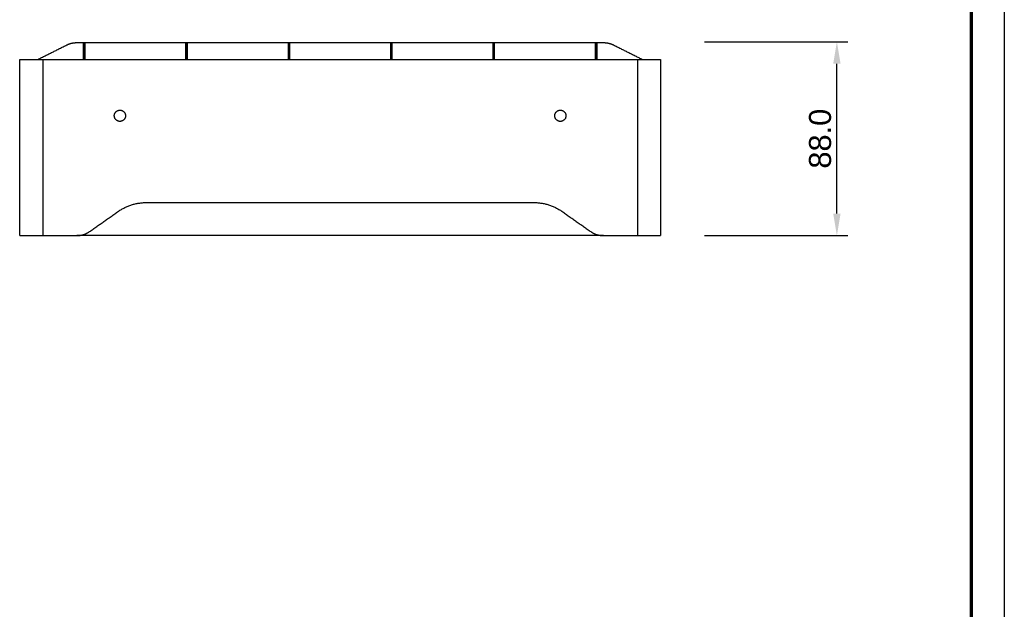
# Model space of a CAD drawing. Header units: millimetres. Extents: x 15867 to 16867, y -4769 to -3769.
# Tile 10 of 13: x 16420 to 16867, y -4502 to -4234. Entities that reach past the tile are written whole.
import ezdxf

# ---------------------------------------------------------------- set-up
doc = ezdxf.new("R2010")
doc.units = ezdxf.units.MM
doc.layers.add('ROXX NEO mini i_Grid', color=7, linetype='Continuous', true_color=0x000000)
doc.styles.add('Arial', font='arial.ttf')
doc.dimstyles.new('Arial', dxfattribs={"dimscale": 10, "dimtxt": 1, "dimasz": 1, "dimexe": 0.5, "dimexo": 2, "dimgap": 0.25, "dimtad": 1, "dimtoh": 1, "dimdec": 1, "dimzin": 1, "dimdsep": 46, "dimtxsty": 'Arial', "dimcen": 0.5, "dimazin": 1, "dimtfac": 1, "dimtdec": 4, "dimtix": 1, "dimtofl": 0, "dimtmove": 1, "dimatfit": 3, "dimfxl": 1, "dimtolj": 1, "dimtzin": 1, "dimarcsym": 0})

# ---------------------------------------------------------------- blocks, each defined once
blk = doc.blocks.new('*D2')
at = {"layer": 'Defpoints', "color": 0}
for p in [(16710.76, -4243.99), (16790.84, -4243.99), (16710.76, -4331.99)]:
    blk.add_point(p, dxfattribs=at)
at = {"layer": 'ROXX NEO mini i_Grid', "color": 0, "lineweight": -2}
for p, q in [((16730.76, -4243.99), (16795.84, -4243.99)), ((16790.84, -4321.99), (16790.84, -4253.99)), ((16730.76, -4331.99), (16795.84, -4331.99))]:
    blk.add_line(p, q, dxfattribs=at)
at = {"layer": 'ROXX NEO mini i_Grid', "color": 0}
for points in [[(16792.51, -4253.99), (16789.17, -4253.99), (16790.84, -4243.99)], [(16789.17, -4321.99), (16792.51, -4321.99), (16790.84, -4331.99)]]:
    blk.add_solid(points, dxfattribs=at)
at = {"layer": 'ROXX NEO mini i_Grid', "color": 0, "insert": (16783.24, -4287.99), "char_height": 10, "attachment_point": 5, "rotation": 90, "style": 'Arial'}
blk.add_mtext('\\A1;88.0', dxfattribs=at)

msp = doc.modelspace()

# ---------------------------------------------------------------- linework, layer by layer
at = {"layer": 'ROXX NEO mini i_Grid'}
msp.add_line((16866.86, -3769.19), (16866.86, -4769.19), dxfattribs=at)
at = {"layer": 'ROXX NEO mini i_Grid', "color": 250, "lineweight": 70, "true_color": 0x1a171b}
msp.add_line((16851.86, -3784.19), (16851.86, -4754.19), dxfattribs=at)
at = {"layer": 'ROXX NEO mini i_Grid', "color": 18, "true_color": 0x000000}
for points in [[(16428.08, -4251.98), (16434.62, -4248.71), (16441.15, -4245.44)], [(16428.08, -4251.98), (16434.62, -4248.71), (16441.15, -4245.44)], [(16445.62, -4244.39), (16447.12, -4244.39), (16448.61, -4244.39)], [(16445.62, -4244.39), (16447.12, -4244.39), (16448.61, -4244.39)], [(16448.61, -4244.39), (16448.61, -4248.19), (16448.61, -4251.99)], [(16448.61, -4244.39), (16448.61, -4248.19), (16448.61, -4251.99)], [(16448.76, -4244.39), (16449.01, -4244.39), (16449.26, -4244.39)], [(16448.76, -4244.39), (16449.01, -4244.39), (16449.26, -4244.39)], [(16449.41, -4244.39), (16472.26, -4244.39), (16495.11, -4244.39)], [(16449.41, -4244.39), (16472.26, -4244.39), (16495.11, -4244.39)], [(16495.11, -4244.39), (16495.11, -4248.19), (16495.11, -4251.99)], [(16495.11, -4244.39), (16495.11, -4248.19), (16495.11, -4251.99)], [(16495.26, -4244.39), (16495.51, -4244.39), (16495.76, -4244.39)], [(16495.26, -4244.39), (16495.51, -4244.39), (16495.76, -4244.39)], [(16495.91, -4244.39), (16518.76, -4244.39), (16541.61, -4244.39)], [(16495.91, -4244.39), (16518.76, -4244.39), (16541.61, -4244.39)], [(16541.61, -4244.39), (16541.61, -4248.18), (16541.61, -4251.98)], [(16541.61, -4244.39), (16541.61, -4248.18), (16541.61, -4251.98)], [(16541.76, -4244.39), (16542.01, -4244.39), (16542.26, -4244.39)], [(16541.76, -4244.39), (16542.01, -4244.39), (16542.26, -4244.39)], [(16542.41, -4244.39), (16565.26, -4244.39), (16588.11, -4244.39)], [(16542.41, -4244.39), (16565.26, -4244.39), (16588.11, -4244.39)], [(16588.11, -4244.39), (16588.11, -4248.19), (16588.11, -4251.99)], [(16588.11, -4244.39), (16588.11, -4248.19), (16588.11, -4251.99)], [(16588.26, -4244.39), (16588.51, -4244.39), (16588.76, -4244.39)], [(16588.26, -4244.39), (16588.51, -4244.39), (16588.76, -4244.39)], [(16588.91, -4244.39), (16611.76, -4244.39), (16634.61, -4244.39)], [(16588.91, -4244.39), (16611.76, -4244.39), (16634.61, -4244.39)], [(16634.61, -4244.39), (16634.61, -4248.19), (16634.61, -4251.99)], [(16634.61, -4244.39), (16634.61, -4248.19), (16634.61, -4251.99)], [(16634.76, -4244.39), (16635.01, -4244.39), (16635.26, -4244.39)], [(16634.76, -4244.39), (16635.01, -4244.39), (16635.26, -4244.39)], [(16635.41, -4244.39), (16658.26, -4244.39), (16681.11, -4244.39)], [(16635.41, -4244.39), (16658.26, -4244.39), (16681.11, -4244.39)], [(16681.11, -4244.39), (16681.11, -4248.19), (16681.11, -4251.99)], [(16681.11, -4244.39), (16681.11, -4248.19), (16681.11, -4251.99)], [(16681.26, -4244.39), (16681.51, -4244.39), (16681.76, -4244.39)], [(16681.26, -4244.39), (16681.51, -4244.39), (16681.76, -4244.39)], [(16681.91, -4244.39), (16683.41, -4244.39), (16684.9, -4244.39)], [(16681.91, -4244.39), (16683.41, -4244.39), (16684.9, -4244.39)], [(16689.38, -4245.44), (16695.93, -4248.72), (16702.48, -4251.99)], [(16689.38, -4245.44), (16695.93, -4248.72), (16702.48, -4251.99)], [(16419.76, -4331.99), (16419.76, -4291.99), (16419.76, -4251.99)], [(16419.76, -4331.99), (16419.76, -4291.99), (16419.76, -4251.99)], [(16710.76, -4251.99), (16710.76, -4291.99), (16710.76, -4331.99)], [(16710.76, -4251.99), (16710.76, -4291.99), (16710.76, -4331.99)], [(16430.26, -4331.99), (16437.98, -4331.99), (16445.69, -4331.99)], [(16430.26, -4331.99), (16437.98, -4331.99), (16445.69, -4331.99)], [(16684.84, -4331.99), (16565.26, -4331.99), (16445.69, -4331.99)], [(16684.84, -4331.99), (16565.26, -4331.99), (16445.69, -4331.99)], [(16684.84, -4331.99), (16692.55, -4331.99), (16700.26, -4331.99)], [(16684.84, -4331.99), (16692.55, -4331.99), (16700.26, -4331.99)]]:
    msp.add_open_spline(points, degree=2, dxfattribs=at)
for points, weights in [([(16441.15, -4245.44), (16443.26, -4244.39), (16445.62, -4244.39)], [1, 0.973248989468, 1]), ([(16441.15, -4245.44), (16443.26, -4244.39), (16445.62, -4244.39)], [1, 0.973248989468, 1]), ([(16448.76, -4245.27), (16448.76, -4244.39), (16448.76, -4244.39)], [1, 0.977665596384, 1]), ([(16448.76, -4245.27), (16448.76, -4244.39), (16448.76, -4244.39)], [1, 0.977665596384, 1]), ([(16449.26, -4245.27), (16449.26, -4244.39), (16449.26, -4244.39)], [1, 0.977665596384, 1]), ([(16449.26, -4245.27), (16449.26, -4244.39), (16449.26, -4244.39)], [1, 0.977665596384, 1]), ([(16495.26, -4245.27), (16495.26, -4244.39), (16495.26, -4244.39)], [1, 0.977665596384, 1]), ([(16495.26, -4245.27), (16495.26, -4244.39), (16495.26, -4244.39)], [1, 0.977665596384, 1]), ([(16495.76, -4245.27), (16495.76, -4244.39), (16495.76, -4244.39)], [1, 0.977665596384, 1]), ([(16495.76, -4245.27), (16495.76, -4244.39), (16495.76, -4244.39)], [1, 0.977665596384, 1]), ([(16541.76, -4245.27), (16541.76, -4244.39), (16541.76, -4244.39)], [1, 0.977665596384, 1]), ([(16541.76, -4245.27), (16541.76, -4244.39), (16541.76, -4244.39)], [1, 0.977665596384, 1]), ([(16542.26, -4245.27), (16542.26, -4244.39), (16542.26, -4244.39)], [1, 0.977665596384, 1]), ([(16542.26, -4245.27), (16542.26, -4244.39), (16542.26, -4244.39)], [1, 0.977665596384, 1]), ([(16588.26, -4245.27), (16588.26, -4244.39), (16588.26, -4244.39)], [1, 0.977665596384, 1]), ([(16588.26, -4245.27), (16588.26, -4244.39), (16588.26, -4244.39)], [1, 0.977665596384, 1]), ([(16588.76, -4245.27), (16588.76, -4244.39), (16588.76, -4244.39)], [1, 0.977665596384, 1]), ([(16588.76, -4245.27), (16588.76, -4244.39), (16588.76, -4244.39)], [1, 0.977665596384, 1]), ([(16634.76, -4245.27), (16634.76, -4244.39), (16634.76, -4244.39)], [1, 0.977665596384, 1]), ([(16634.76, -4245.27), (16634.76, -4244.39), (16634.76, -4244.39)], [1, 0.977665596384, 1]), ([(16635.26, -4245.27), (16635.26, -4244.39), (16635.26, -4244.39)], [1, 0.977665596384, 1]), ([(16635.26, -4245.27), (16635.26, -4244.39), (16635.26, -4244.39)], [1, 0.977665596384, 1]), ([(16681.26, -4245.27), (16681.26, -4244.39), (16681.26, -4244.39)], [1, 0.977665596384, 1]), ([(16681.26, -4245.27), (16681.26, -4244.39), (16681.26, -4244.39)], [1, 0.977665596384, 1]), ([(16681.76, -4245.27), (16681.76, -4244.39), (16681.76, -4244.39)], [1, 0.977665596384, 1]), ([(16681.76, -4245.27), (16681.76, -4244.39), (16681.76, -4244.39)], [1, 0.977665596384, 1]), ([(16684.9, -4244.39), (16687.26, -4244.39), (16689.38, -4245.44)], [1, 0.973248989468, 1]), ([(16684.9, -4244.39), (16687.26, -4244.39), (16689.38, -4245.44)], [1, 0.973248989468, 1]), ([(16419.76, -4251.99), (16419.76, -4251.99), (16430.26, -4251.99)], [1, 0.707106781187, 1]), ([(16419.76, -4251.99), (16419.76, -4251.99), (16430.26, -4251.99)], [1, 0.707106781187, 1]), ([(16419.76, -4331.99), (16419.76, -4331.99), (16430.26, -4331.99)], [1, 0.707106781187, 1]), ([(16419.76, -4331.99), (16419.76, -4331.99), (16430.26, -4331.99)], [1, 0.707106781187, 1]), ([(16700.26, -4331.99), (16710.76, -4331.99), (16710.76, -4331.99)], [1, 0.707106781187, 1]), ([(16700.26, -4331.99), (16710.76, -4331.99), (16710.76, -4331.99)], [1, 0.707106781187, 1])]:
    msp.add_rational_spline(points, weights, degree=2, dxfattribs=at)
at = {"layer": 'ROXX NEO mini i_Grid', "color": 18, "lineweight": -3, "true_color": 0x000000}
for points in [[(16448.76, -4251.99), (16448.76, -4248.63), (16448.76, -4245.27)], [(16448.76, -4245.27), (16449.01, -4245.27), (16449.26, -4245.27)], [(16449.26, -4251.99), (16449.26, -4248.63), (16449.26, -4245.27)], [(16449.41, -4251.99), (16449.41, -4248.19), (16449.41, -4244.39)], [(16495.26, -4251.99), (16495.26, -4248.63), (16495.26, -4245.27)], [(16495.26, -4245.27), (16495.51, -4245.27), (16495.76, -4245.27)], [(16495.76, -4251.97), (16495.76, -4248.62), (16495.76, -4245.27)], [(16495.91, -4251.96), (16495.91, -4248.17), (16495.91, -4244.39)], [(16541.76, -4251.98), (16541.76, -4248.62), (16541.76, -4245.27)], [(16541.76, -4245.27), (16542.01, -4245.27), (16542.26, -4245.27)], [(16542.26, -4251.99), (16542.26, -4248.63), (16542.26, -4245.27)], [(16542.41, -4251.99), (16542.41, -4248.19), (16542.41, -4244.39)], [(16588.26, -4251.99), (16588.26, -4248.63), (16588.26, -4245.27)], [(16588.26, -4245.27), (16588.51, -4245.27), (16588.76, -4245.27)], [(16588.76, -4251.99), (16588.76, -4248.63), (16588.76, -4245.27)], [(16588.91, -4251.99), (16588.91, -4248.19), (16588.91, -4244.39)], [(16634.76, -4251.99), (16634.76, -4248.63), (16634.76, -4245.27)], [(16634.76, -4245.27), (16635.01, -4245.27), (16635.26, -4245.27)], [(16635.26, -4251.99), (16635.26, -4248.63), (16635.26, -4245.27)], [(16635.41, -4251.99), (16635.41, -4248.19), (16635.41, -4244.39)], [(16681.26, -4251.98), (16681.26, -4248.63), (16681.26, -4245.27)], [(16681.26, -4245.27), (16681.51, -4245.27), (16681.76, -4245.27)], [(16681.76, -4251.99), (16681.76, -4248.63), (16681.76, -4245.27)], [(16681.91, -4251.99), (16681.91, -4248.19), (16681.91, -4244.39)], [(16430.26, -4251.99), (16430.26, -4291.99), (16430.26, -4331.99)], [(16430.26, -4251.99), (16565.26, -4251.99), (16700.26, -4251.99)], [(16700.26, -4251.99), (16700.26, -4291.99), (16700.26, -4331.99)], [(16477.2, -4316.99), (16565.26, -4316.99), (16653.33, -4316.99)], [(16451.42, -4330.18), (16458, -4325.57), (16464.58, -4320.96)], [(16665.95, -4320.96), (16672.52, -4325.57), (16679.1, -4330.18)]]:
    msp.add_open_spline(points, degree=2, dxfattribs=at)
for points, weights in [([(16700.26, -4251.99), (16710.76, -4251.99), (16710.76, -4251.99)], [1, 0.707106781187, 1]), ([(16464.58, -4320.96), (16470.26, -4316.99), (16477.2, -4316.99)], [1, 0.953716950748, 1]), ([(16653.33, -4316.99), (16660.26, -4316.99), (16665.95, -4320.96)], [1, 0.953716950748, 1]), ([(16445.69, -4331.99), (16448.84, -4331.99), (16451.42, -4330.18)], [1, 0.953716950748, 1]), ([(16679.1, -4330.18), (16681.69, -4331.99), (16684.84, -4331.99)], [1, 0.953716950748, 1])]:
    msp.add_rational_spline(points, weights, degree=2, dxfattribs=at)
for points in [[(16462.71, -4277.59), (16462.71, -4275.04), (16465.26, -4275.04), (16467.81, -4275.04), (16467.81, -4277.59)], [(16467.81, -4277.59), (16467.81, -4280.14), (16465.26, -4280.14), (16462.71, -4280.14), (16462.71, -4277.59)], [(16662.71, -4277.59), (16662.71, -4275.04), (16665.26, -4275.04), (16667.81, -4275.04), (16667.81, -4277.59)], [(16667.81, -4277.59), (16667.81, -4280.14), (16665.26, -4280.14), (16662.71, -4280.14), (16662.71, -4277.59)]]:
    msp.add_rational_spline(points, [1, 0.707106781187, 1, 0.707106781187, 1], degree=2, knots=[0, 0, 0, 4.005531, 4.005531, 8.011061, 8.011061, 8.011061], dxfattribs=at)

# ---------------------------------------------------------------- dimensions: what is measured, and where the dimension line sits
at = {"layer": 'ROXX NEO mini i_Grid', "color": 5, "true_color": 0x0000ff}
dim = msp.add_linear_dim(base=(16790.84, -4243.99), p1=(16710.76, -4331.99), p2=(16710.76, -4243.99), angle=90, dimstyle='Arial', override={"dimscale": 10, "dimtxt": 1, "dimasz": 1, "dimexe": 0.5, "dimexo": 2, "dimgap": 0.25, "dimtad": 1, "dimtih": 0, "dimtoh": 0, "dimdec": 1, "dimlfac": 1, "dimzin": 1, "dimtxsty": 'Arial', "dimsah": 0, "dimcen": 0.5, "dimadec": 2, "dimazin": 1, "dimtix": 0, "dimtmove": 0, "dimtzin": 1}, dxfattribs=at)
dim.commit()
dim.dimension.update_dxf_attribs({"geometry": '*D2', "text_midpoint": (16783.24, -4287.99)})

doc.saveas('drawing.dxf')
